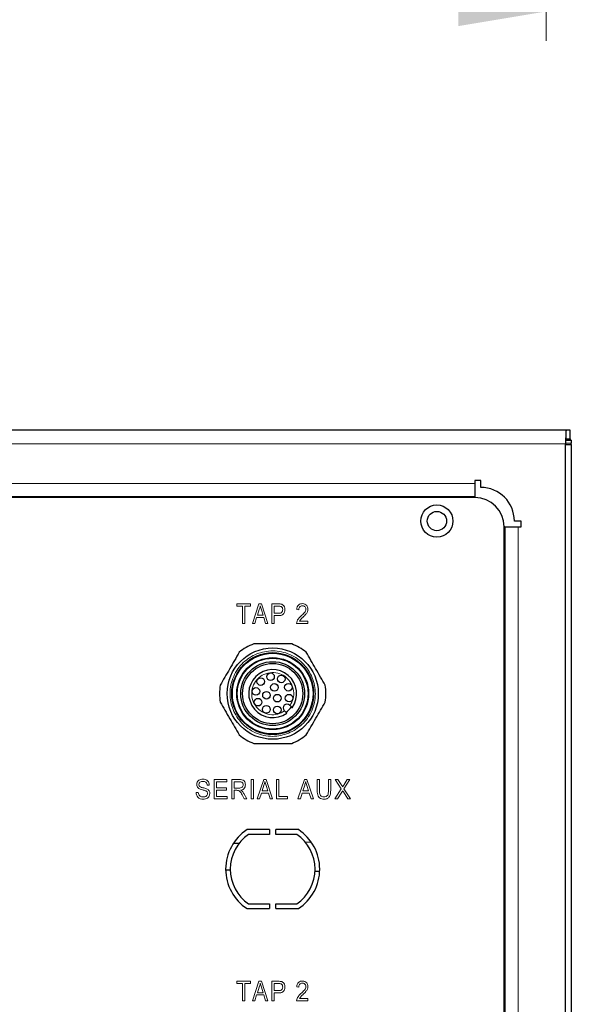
# Model space of a CAD drawing. Header units: millimetres. Extents: x 1 to 419, y 2 to 295.
# Tile 50 of 60: x 202 to 221, y 137 to 171. Entities that reach past the tile are written whole.
import ezdxf

# ---------------------------------------------------------------- set-up
doc = ezdxf.new("R2010")
doc.units = ezdxf.units.MM
doc.styles.add('SLDTEXTSTYLE0', font='TXT', dxfattribs={"width": 0.605})
doc.dimstyles.new('SLDDIMSTYLE1', dxfattribs={"dimtxt": 2.5, "dimasz": 3, "dimexe": 0, "dimexo": 0.0625, "dimtad": 1, "dimdec": 0, "dimlfac": 5, "dimrnd": 1e-09, "dimzin": 12, "dimdsep": 46, "dimtxsty": 'SLDTEXTSTYLE0', "dimsah": 1, "dimcen": 0.09, "dimadec": 0, "dimazin": 3, "dimtfac": 1, "dimtofl": 0, "dimtmove": 0, "dimatfit": 3, "dimfxl": 1, "dimfrac": 2, "dimtolj": 1, "dimtzin": 12, "dimarcsym": 0})

# ---------------------------------------------------------------- blocks, each defined once
blk = doc.blocks.new('_D_9')
at = {"color": 7, "linetype": 'Continuous', "lineweight": 0}
for p, q in [((145.216, 146.691), (145.216, 96.786)), ((220.727, 115.454), (220.727, 96.786)), ((145.216, 97.786), (220.727, 97.786))]:
    blk.add_line(p, q, dxfattribs=at)
at = {"color": 7, "linetype": 'Continuous', "lineweight": 18}
for points in [[(145.216, 97.786), (148.216, 97.286), (148.216, 98.286)], [(220.727, 97.786), (217.727, 98.286), (217.727, 97.286)]]:
    blk.add_solid(points, dxfattribs=at)
at = {"color": 7, "linetype": 'Continuous', "lineweight": 18, "char_height": 2.5, "attachment_point": 1, "style": 'SLDTEXTSTYLE0'}
for s, insert in [('378', (169.992, 101.009)), ('mm (14,9 in)', (176.659, 101.009))]:
    blk.add_mtext(s, dxfattribs=dict(at, insert=insert))
blk = doc.blocks.new('_D_13')
at = {"color": 7, "linetype": 'Continuous', "lineweight": 0}
for p, q in [((159.807, 249.321), (159.807, 170.031)), ((219.865, 210.431), (219.865, 170.031)), ((159.807, 171.031), (219.865, 171.031))]:
    blk.add_line(p, q, dxfattribs=at)
at = {"color": 7, "linetype": 'Continuous', "lineweight": 18}
for points in [[(159.807, 171.031), (162.807, 170.531), (162.807, 171.531)], [(219.865, 171.031), (216.865, 171.531), (216.865, 170.531)]]:
    blk.add_solid(points, dxfattribs=at)
at = {"color": 7, "linetype": 'Continuous', "lineweight": 18, "char_height": 2.5, "attachment_point": 1, "style": 'SLDTEXTSTYLE0'}
for s, insert in [('mm (11,8 in)', (183.523, 174.254)), ('300', (176.857, 174.254))]:
    blk.add_mtext(s, dxfattribs=dict(at, insert=insert))

msp = doc.modelspace()

# ---------------------------------------------------------------- linework, layer by layer
at = {"color": 7, "linetype": 'Continuous', "lineweight": 25}
for p, q in [((220.5491, 156.7141), (150.0149, 156.7141)), ((220.5491, 156.4141), (220.5491, 156.7141)), ((220.6877, 156.7141), (220.5491, 156.7141)), ((220.6877, 156.7141), (220.6887, 156.7141)), ((220.6887, 156.4141), (220.6887, 156.7141)), ((220.5266, 116.5741), (220.5266, 156.2541)), ((220.5266, 156.2341), (220.7266, 156.2341)), ((220.539, 156.3741), (220.7266, 156.3741)), ((220.6877, 156.4141), (220.5491, 156.4141)), ((220.6887, 156.4141), (220.6877, 156.4141)), ((220.7266, 156.3741), (220.7266, 156.2741)), ((220.7266, 156.2341), (220.7266, 156.2741)), ((220.7266, 156.2341), (220.7266, 116.5941)), ((217.6266, 155.0025), (217.4266, 155.0025)), ((217.4266, 155.0025), (217.4266, 154.8975)), ((217.4266, 154.8975), (217.4266, 154.4532)), ((217.6266, 154.7641), (217.6266, 155.0025)), ((217.4266, 154.4141), (152.8266, 154.4141)), ((217.4266, 154.4532), (217.4266, 154.4424)), ((217.4266, 154.4141), (217.4266, 154.4424)), ((219.015, 153.6141), (218.7766, 153.6141)), ((219.015, 153.4141), (219.015, 153.6141)), ((218.4266, 119.4141), (218.4266, 153.4141)), ((218.4549, 153.4141), (218.4266, 153.4141)), ((218.4549, 153.4141), (218.4657, 153.4141)), ((218.4657, 153.4141), (218.91, 153.4141)), ((218.91, 153.4141), (219.015, 153.4141)), ((210.9164, 147.1215), (210.9036, 147.1343)), ((211.0874, 147.3182), (211.1003, 147.3053)), ((210.3996, 143.0641), (209.6303, 143.0641)), ((210.3996, 143.0641), (210.3996, 142.9041)), ((211.3849, 143.0641), (210.6156, 143.0641)), ((210.6156, 142.9041), (210.6156, 143.0641)), ((210.3996, 142.9041), (209.6791, 142.9041)), ((211.3361, 142.9041), (210.6156, 142.9041)), ((209.3545, 142.5933), (209.1567, 142.5899)), ((211.8301, 142.6324), (211.6322, 142.6294)), ((209.058, 141.68), (208.8979, 141.6827)), ((212.1155, 141.6315), (211.9554, 141.634)), ((209.6303, 140.3641), (210.3996, 140.3641)), ((209.6791, 140.5241), (210.3996, 140.5241)), ((210.3996, 140.5241), (210.3996, 140.3641)), ((210.6156, 140.5241), (211.3361, 140.5241)), ((210.6156, 140.3641), (210.6156, 140.5241)), ((210.6156, 140.3641), (211.3849, 140.3641))]:
    msp.add_line(p, q, dxfattribs=at)
at = {"color": 7, "linetype": 'Continuous', "lineweight": 18}
for p, q in [((220.6877, 156.4141), (220.6877, 156.7141)), ((220.5266, 156.2541), (149.9866, 156.2541)), ((220.7266, 156.2741), (220.5285, 156.2741)), ((152.8266, 154.8975), (217.4266, 154.8975)), ((152.8266, 154.4532), (217.4266, 154.4532)), ((217.4266, 154.4424), (152.8266, 154.4424)), ((218.4549, 119.4141), (218.4549, 153.4141)), ((218.4657, 153.4141), (218.4657, 119.4141)), ((218.91, 153.4141), (218.91, 119.4141)), ((209.2854, 150.7811), (209.7445, 150.7811)), ((209.2854, 150.7031), (209.2854, 150.7811)), ((209.7445, 150.7811), (209.7445, 150.7031)), ((209.8164, 150.1141), (210.0381, 150.7811)), ((210.0381, 150.7811), (210.1228, 150.7811)), ((210.1228, 150.7811), (210.3448, 150.1141)), ((210.4773, 150.7811), (210.6998, 150.7811)), ((210.4773, 150.1141), (210.4773, 150.7811)), ((209.476, 150.7031), (209.2854, 150.7031)), ((209.476, 150.1141), (209.476, 150.7031)), ((209.7445, 150.7031), (209.5539, 150.7031)), ((209.5539, 150.7031), (209.5539, 150.1141)), ((210.0484, 150.5854), (209.9829, 150.3913)), ((210.1784, 150.3913), (210.1202, 150.5746)), ((210.5553, 150.7031), (210.5553, 150.4606)), ((210.7079, 150.7031), (210.5553, 150.7031)), ((210.5553, 150.4606), (210.7094, 150.4606)), ((211.4007, 150.5819), (211.3314, 150.5905)), ((209.5539, 150.1141), (209.476, 150.1141)), ((209.8981, 150.1141), (209.8164, 150.1141)), ((209.959, 150.3134), (209.8981, 150.1141)), ((210.2024, 150.3134), (209.959, 150.3134)), ((209.9829, 150.3913), (210.1784, 150.3913)), ((210.2633, 150.1141), (210.2024, 150.3134)), ((210.3448, 150.1141), (210.2633, 150.1141)), ((210.5553, 150.1141), (210.4773, 150.1141)), ((210.7066, 150.3827), (210.5553, 150.3827)), ((210.5553, 150.3827), (210.5553, 150.1141)), ((211.7125, 150.1141), (211.3227, 150.1141)), ((211.4266, 150.1921), (211.7125, 150.1921)), ((211.7125, 150.1921), (211.7125, 150.1141)), ((208.5063, 144.7811), (208.9394, 144.7811)), ((208.5063, 144.1141), (208.5063, 144.7811)), ((208.9394, 144.7811), (208.9394, 144.7031)), ((209.1065, 144.7811), (209.366, 144.7811)), ((209.1065, 144.1141), (209.1065, 144.7811)), ((209.7761, 144.7811), (209.8541, 144.7811)), ((209.7761, 144.1141), (209.7761, 144.7811)), ((209.8541, 144.7811), (209.8541, 144.1141)), ((209.9779, 144.1141), (210.1996, 144.7811)), ((210.1996, 144.7811), (210.2843, 144.7811)), ((210.2843, 144.7811), (210.5063, 144.1141)), ((210.6388, 144.7811), (210.7168, 144.7811)), ((210.6388, 144.1141), (210.6388, 144.7811)), ((210.7168, 144.7811), (210.7168, 144.1921)), ((211.3716, 144.1141), (211.5933, 144.7811)), ((211.5933, 144.7811), (211.6781, 144.7811)), ((211.6781, 144.7811), (211.9, 144.1141)), ((212.0325, 144.7811), (212.1105, 144.7811)), ((212.0325, 144.3973), (212.0325, 144.7811)), ((212.1105, 144.7811), (212.1105, 144.3969)), ((212.4137, 144.7811), (212.4916, 144.7811)), ((212.4137, 144.3969), (212.4137, 144.7811)), ((212.4916, 144.7811), (212.4916, 144.3973)), ((212.6501, 144.7811), (212.7412, 144.7811)), ((212.8557, 144.4612), (212.6501, 144.7811)), ((212.7412, 144.7811), (212.8514, 144.6096)), ((213.1525, 144.7811), (212.9468, 144.4612)), ((212.949, 144.6061), (213.0615, 144.7811)), ((213.0615, 144.7811), (213.1525, 144.7811)), ((208.3391, 144.5905), (208.2698, 144.5819)), ((208.5842, 144.7031), (208.5842, 144.4953)), ((208.9394, 144.7031), (208.5842, 144.7031)), ((208.5842, 144.4953), (208.922, 144.4953)), ((208.5842, 144.4173), (208.5842, 144.1921)), ((208.922, 144.4173), (208.5842, 144.4173)), ((208.922, 144.4953), (208.922, 144.4173)), ((209.1845, 144.7031), (209.1845, 144.4866)), ((209.3702, 144.7031), (209.1845, 144.7031)), ((209.1845, 144.4866), (209.3516, 144.4866)), ((209.2779, 144.4086), (209.1845, 144.4086)), ((209.1845, 144.4086), (209.1845, 144.1141)), ((210.2099, 144.5854), (210.1444, 144.3913)), ((210.1444, 144.3913), (210.34, 144.3913)), ((210.34, 144.3913), (210.2818, 144.5746)), ((211.6036, 144.5854), (211.5381, 144.3913)), ((211.5381, 144.3913), (211.7337, 144.3913)), ((211.7337, 144.3913), (211.6755, 144.5746)), ((212.6328, 144.1141), (212.8557, 144.4612)), ((212.9468, 144.4612), (213.1699, 144.1141)), ((207.8887, 144.3307), (207.958, 144.3393)), ((208.948, 144.1141), (208.5063, 144.1141)), ((208.5842, 144.1921), (208.948, 144.1921)), ((208.948, 144.1921), (208.948, 144.1141)), ((209.1845, 144.1141), (209.1065, 144.1141)), ((209.5368, 144.1141), (209.4578, 144.2554)), ((209.5252, 144.2964), (209.6263, 144.1141)), ((209.6263, 144.1141), (209.5368, 144.1141)), ((209.8541, 144.1141), (209.7761, 144.1141)), ((210.0597, 144.1141), (209.9779, 144.1141)), ((210.1206, 144.3134), (210.0597, 144.1141)), ((210.3639, 144.3134), (210.1206, 144.3134)), ((210.4248, 144.1141), (210.3639, 144.3134)), ((210.5063, 144.1141), (210.4248, 144.1141)), ((211.0113, 144.1141), (210.6388, 144.1141)), ((210.7168, 144.1921), (211.0113, 144.1921)), ((211.0113, 144.1921), (211.0113, 144.1141)), ((211.4534, 144.1141), (211.3716, 144.1141)), ((211.5143, 144.3134), (211.4534, 144.1141)), ((211.7576, 144.3134), (211.5143, 144.3134)), ((211.8185, 144.1141), (211.7576, 144.3134)), ((211.9, 144.1141), (211.8185, 144.1141)), ((212.7239, 144.1141), (212.6328, 144.1141)), ((212.8728, 144.3457), (212.7239, 144.1141)), ((213.0788, 144.1141), (212.9249, 144.3536)), ((213.1699, 144.1141), (213.0788, 144.1141)), ((209.2854, 137.8811), (209.7445, 137.8811)), ((209.2854, 137.8031), (209.2854, 137.8811)), ((209.476, 137.8031), (209.2854, 137.8031)), ((209.476, 137.2141), (209.476, 137.8031)), ((209.7445, 137.8031), (209.5539, 137.8031)), ((209.5539, 137.8031), (209.5539, 137.2141)), ((209.7445, 137.8811), (209.7445, 137.8031)), ((209.8164, 137.2141), (210.0381, 137.8811)), ((210.0484, 137.6854), (209.9829, 137.4913)), ((210.0381, 137.8811), (210.1228, 137.8811)), ((210.1784, 137.4913), (210.1202, 137.6746)), ((210.1228, 137.8811), (210.3448, 137.2141)), ((210.4773, 137.8811), (210.6998, 137.8811)), ((210.4773, 137.2141), (210.4773, 137.8811)), ((210.7079, 137.8031), (210.5553, 137.8031)), ((210.5553, 137.8031), (210.5553, 137.5606)), ((211.4007, 137.6819), (211.3314, 137.6905)), ((209.959, 137.4134), (209.8981, 137.2141)), ((210.2024, 137.4134), (209.959, 137.4134)), ((209.9829, 137.4913), (210.1784, 137.4913)), ((210.2633, 137.2141), (210.2024, 137.4134)), ((210.5553, 137.5606), (210.7094, 137.5606)), ((210.7066, 137.4827), (210.5553, 137.4827)), ((210.5553, 137.4827), (210.5553, 137.2141)), ((209.5539, 137.2141), (209.476, 137.2141)), ((209.8981, 137.2141), (209.8164, 137.2141)), ((210.3448, 137.2141), (210.2633, 137.2141)), ((210.5553, 137.2141), (210.4773, 137.2141)), ((211.7125, 137.2141), (211.3227, 137.2141)), ((211.4266, 137.2921), (211.7125, 137.2921)), ((211.7125, 137.2921), (211.7125, 137.2141))]:
    msp.add_line(p, q, dxfattribs=at)
at = {"color": 7, "linetype": 'Continuous', "lineweight": 25, "flags": 128}
msp.add_lwpolyline([(220.7107, 156.3741), (220.6916, 156.4302), (220.6887, 156.4371)], dxfattribs=at)
at = {"color": 7, "linetype": 'Continuous', "lineweight": 25}
for centre, radius in [((216.1266, 153.6141), 0.55), ((216.1266, 153.6141), 0.33), ((210.5076, 147.7141), 1.56), ((210.5076, 147.7141), 1.4), ((210.5076, 147.7141), 1.38), ((210.5076, 147.7141), 1.23), ((210.5076, 147.7141), 1.212), ((210.5076, 147.7141), 1.092), ((210.5076, 147.7141), 1.03), ((210.0975, 148.1243), 0.13), ((210.4332, 148.2893), 0.13), ((210.7998, 148.2152), 0.13), ((209.9324, 147.7886), 0.13), ((210.2951, 147.6572), 0.13), ((210.5646, 147.9266), 0.13), ((211.0449, 147.9326), 0.13), ((210.0066, 147.4219), 0.13), ((210.6632, 147.5586), 0.13), ((211.0665, 147.5591), 0.13), ((210.2892, 147.1768), 0.13), ((210.6626, 147.1552), 0.13)]:
    msp.add_circle(centre, radius, dxfattribs=at)
for centre, radius, start, end in [((217.6266, 153.6141), 1.15, 0, 90), ((217.4266, 153.4141), 1, 360, 90), ((210.5076, 147.7141), 1.82, 110.92095, 129.07647), ((210.5076, 147.7141), 1.82, 50.92095, 69.07647), ((210.5076, 147.7141), 0.82, 324.12196, 305.87804), ((210.5076, 147.7141), 1.82, 170.92095, 189.07647), ((210.5076, 147.7141), 1.82, 350.92095, 9.07647), ((210.9955, 147.2262), 0.13, 45, 225), ((210.5076, 147.7141), 0.785, 305.46761, 324.53239), ((210.5076, 147.7141), 1.82, 230.92095, 249.07647), ((210.5076, 147.7141), 1.82, 290.92095, 309.07647), ((210.5076, 141.7141), 1.61, 123.01696, 236.98304), ((210.5076, 141.7141), 1.61, 303.01696, 56.98304), ((210.5076, 141.7141), 1.45, 124.84611, 235.15389), ((210.5076, 141.7141), 1.45, 304.84611, 55.15389)]:
    msp.add_arc(centre, radius, start, end, dxfattribs=at)
msp.add_open_spline([(220.5491, 156.7141), (220.5473, 156.7072), (220.5435, 156.6934), (220.5379, 156.587), (220.5323, 156.435), (220.5285, 156.3144), (220.5266, 156.2541)], degree=3, dxfattribs=at)
at = {"color": 7, "linetype": 'Continuous', "lineweight": 18}
for points, knots in [([(210.6998, 150.7811), (210.7217, 150.781), (210.7609, 150.7809), (210.799, 150.7721), (210.8158, 150.7682)], [0, 0, 0, 0, 0.5603722, 1, 1, 1, 1]), ([(211.3314, 150.5905), (211.3353, 150.6196), (211.3431, 150.6775), (211.3902, 150.7477), (211.4577, 150.7851), (211.5037, 150.7882), (211.5267, 150.7898)], [0, 0, 0, 0, 0.2807066, 0.559554, 0.7794768, 1, 1, 1, 1]), ([(211.5267, 150.7898), (211.5547, 150.7877), (211.6106, 150.7837), (211.6723, 150.7315), (211.7066, 150.6681), (211.7105, 150.6246), (211.7125, 150.6029)], [0, 0, 0, 0, 0.2802111, 0.55878002, 0.77941241, 1, 1, 1, 1]), ([(210.0806, 150.7117), (210.0758, 150.6878), (210.0673, 150.6451), (210.0542, 150.6036), (210.0484, 150.5854)], [0, 0, 0, 0, 0.5599751, 1, 1, 1, 1]), ([(210.1202, 150.5746), (210.1122, 150.6), (210.0978, 150.6453), (210.0858, 150.6914), (210.0806, 150.7117)], [0, 0, 0, 0, 0.5600151, 1, 1, 1, 1]), ([(210.9277, 150.5878), (210.925, 150.5555), (210.9197, 150.4911), (210.8627, 150.4137), (210.7824, 150.3855), (210.7319, 150.3836), (210.7066, 150.3827)], [0, 0, 0, 0, 0.2802901, 0.5585092, 0.7787637, 1, 1, 1, 1]), ([(210.8498, 150.5842), (210.8479, 150.6042), (210.8442, 150.6441), (210.8071, 150.6925), (210.7549, 150.7024), (210.7236, 150.7029), (210.7079, 150.7031)], [0, 0, 0, 0, 0.2802247, 0.5584801, 0.778436, 1, 1, 1, 1]), ([(210.7094, 150.4606), (210.7295, 150.4614), (210.7694, 150.463), (210.8222, 150.4893), (210.8472, 150.5369), (210.8489, 150.5684), (210.8498, 150.5842)], [0, 0, 0, 0, 0.2812576, 0.5595633, 0.7791122, 1, 1, 1, 1]), ([(210.8158, 150.7682), (210.835, 150.759), (210.8735, 150.7405), (210.9191, 150.6761), (210.9245, 150.6213), (210.9277, 150.5878)], [0, 0, 0, 0, 0.2800207, 0.560476, 1, 1, 1, 1]), ([(211.5241, 150.7205), (211.5044, 150.7183), (211.4651, 150.7139), (211.4222, 150.6753), (211.4029, 150.6281), (211.4014, 150.5973), (211.4007, 150.5819)], [0, 0, 0, 0, 0.2795047, 0.5585093, 0.7788977, 1, 1, 1, 1]), ([(211.4759, 150.3617), (211.5174, 150.3999), (211.5751, 150.4532), (211.6328, 150.538), (211.6397, 150.5822), (211.6432, 150.6042)], [0, 0, 0, 0, 0.560902, 0.7809597, 1, 1, 1, 1]), ([(211.6432, 150.6042), (211.6414, 150.6218), (211.638, 150.6568), (211.6049, 150.6952), (211.5652, 150.7173), (211.5378, 150.7194), (211.5241, 150.7205)], [0, 0, 0, 0, 0.2797761, 0.5591119, 0.7793849, 1, 1, 1, 1]), ([(211.7125, 150.6029), (211.7085, 150.5711), (211.7004, 150.5076), (211.6317, 150.4144), (211.5748, 150.3568), (211.5399, 150.3216)], [0, 0, 0, 0, 0.2788507, 0.5588658, 1, 1, 1, 1]), ([(211.3227, 150.1141), (211.3269, 150.1419), (211.3354, 150.1975), (211.3928, 150.2816), (211.4444, 150.3313), (211.4759, 150.3617)], [0, 0, 0, 0, 0.278678, 0.5588906, 1, 1, 1, 1]), ([(211.5399, 150.3216), (211.5259, 150.3079), (211.5029, 150.2853), (211.4712, 150.2535), (211.4458, 150.225), (211.433, 150.2031), (211.4266, 150.1921)], [0, 0, 0, 0, 0.34004463, 0.56007245, 0.78006843, 1, 1, 1, 1]), ([(211.2376, 146.4497), (211.0688, 146.3748), (210.8092, 146.2595), (210.4237, 146.2472), (210.1272, 146.2936), (209.846, 146.4013), (209.5233, 146.6075), (209.2127, 146.9665), (209.0571, 147.415), (209.0398, 147.7976), (209.0873, 148.0947), (209.1948, 148.3757), (209.401, 148.6985), (209.76, 149.0091), (210.2084, 149.1646), (210.5911, 149.1819), (210.8882, 149.1345), (211.1692, 149.027), (211.4919, 148.8207), (211.8025, 148.4618), (211.9581, 148.0133), (211.9753, 147.6307), (211.9281, 147.3333), (211.82, 147.0534), (211.6166, 146.7257), (211.3869, 146.5585), (211.2376, 146.4497)], [0, 0, 0, 0, 0.0598642, 0.0920902, 0.125, 0.1579098, 0.1901358, 0.25, 0.3098642, 0.3420902, 0.375, 0.4079098, 0.4401358, 0.5, 0.5598642, 0.5920902, 0.625, 0.6579098, 0.6901358, 0.75, 0.8098642, 0.8420902, 0.875, 0.9079098, 0.9401358, 1, 1, 1, 1]), ([(210.9164, 147.1215), (210.8409, 147.0802), (210.6842, 146.9947), (210.4068, 146.9841), (210.1476, 147.0713), (209.9425, 147.2435), (209.8106, 147.4759), (209.7705, 147.7476), (209.8351, 148.0146), (209.9876, 148.2342), (210.2072, 148.3867), (210.4741, 148.4512), (210.7459, 148.4112), (210.9783, 148.2792), (211.1504, 148.0741), (211.2376, 147.815), (211.227, 147.5375), (211.1415, 147.3809), (211.1003, 147.3053)], [0, 0, 0, 0, 0.0603111, 0.125, 0.1896889, 0.25, 0.3103111, 0.375, 0.4396889, 0.5, 0.5603111, 0.625, 0.6896889, 0.75, 0.8103111, 0.875, 0.9396889, 1, 1, 1, 1]), ([(207.906, 144.6071), (207.9095, 144.6365), (207.9166, 144.6954), (207.9771, 144.7567), (208.0472, 144.7862), (208.0933, 144.7886), (208.1163, 144.7898)], [0, 0, 0, 0, 0.2792261, 0.5583739, 0.7789215, 1, 1, 1, 1]), ([(208.1163, 144.7898), (208.1478, 144.7875), (208.2105, 144.783), (208.2877, 144.7349), (208.3311, 144.6644), (208.3364, 144.6152), (208.3391, 144.5905)], [0, 0, 0, 0, 0.2804309, 0.5595534, 0.7795198, 1, 1, 1, 1]), ([(209.366, 144.7811), (209.396, 144.781), (209.4556, 144.7806), (209.5315, 144.737), (209.5687, 144.6675), (209.5724, 144.6207), (209.5743, 144.5973)], [0, 0, 0, 0, 0.2815398, 0.5586142, 0.7791099, 1, 1, 1, 1]), ([(208.1014, 144.4238), (208.0471, 144.4387), (207.9713, 144.4594), (207.9122, 144.5424), (207.908, 144.5855), (207.906, 144.6071)], [0, 0, 0, 0, 0.5585997, 0.7792444, 1, 1, 1, 1]), ([(208.1231, 144.7118), (208.1048, 144.711), (208.0682, 144.7094), (208.0205, 144.6881), (207.9888, 144.6507), (207.9856, 144.6218), (207.984, 144.6073)], [0, 0, 0, 0, 0.2811293, 0.5606527, 0.7803355, 1, 1, 1, 1]), ([(207.984, 144.6073), (207.9847, 144.5935), (207.9861, 144.5688), (208.0012, 144.5493), (208.0078, 144.5407)], [0, 0, 0, 0, 0.5604233, 1, 1, 1, 1]), ([(208.0078, 144.5407), (208.0277, 144.5296), (208.0634, 144.5095), (208.1034, 144.5009), (208.1211, 144.497)], [0, 0, 0, 0, 0.558217, 1, 1, 1, 1]), ([(208.2785, 144.2977), (208.2778, 144.3076), (208.2764, 144.3274), (208.263, 144.3547), (208.2417, 144.3759), (208.1886, 144.4035), (208.1402, 144.4148), (208.1014, 144.4238)], [0, 0, 0, 0, 0.1248821, 0.2495744, 0.3743562, 0.499413, 1, 1, 1, 1]), ([(208.1211, 144.497), (208.1443, 144.4918), (208.1859, 144.4824), (208.2262, 144.4686), (208.2439, 144.4625)], [0, 0, 0, 0, 0.5601174, 1, 1, 1, 1]), ([(208.2698, 144.5819), (208.2667, 144.6024), (208.2606, 144.6433), (208.2218, 144.6898), (208.1716, 144.7095), (208.1393, 144.711), (208.1231, 144.7118)], [0, 0, 0, 0, 0.280542, 0.5587621, 0.7790117, 1, 1, 1, 1]), ([(208.2439, 144.4625), (208.2615, 144.4538), (208.2967, 144.4365), (208.3337, 144.3948), (208.3537, 144.348), (208.3555, 144.3172), (208.3564, 144.3019)], [0, 0, 0, 0, 0.2802398, 0.5599622, 0.7798683, 1, 1, 1, 1]), ([(209.4578, 144.2554), (209.4362, 144.298), (209.4061, 144.3572), (209.3344, 144.4078), (209.2968, 144.4084), (209.2779, 144.4086)], [0, 0, 0, 0, 0.5608425, 0.7796552, 1, 1, 1, 1]), ([(209.3516, 144.4866), (209.371, 144.4869), (209.4097, 144.4875), (209.4614, 144.5089), (209.4919, 144.5512), (209.4948, 144.5816), (209.4963, 144.5969)], [0, 0, 0, 0, 0.2814619, 0.5600536, 0.7797914, 1, 1, 1, 1]), ([(209.4963, 144.5969), (209.4946, 144.6145), (209.491, 144.6497), (209.4441, 144.698), (209.3982, 144.7012), (209.3702, 144.7031)], [0, 0, 0, 0, 0.2806503, 0.5600921, 1, 1, 1, 1]), ([(209.5743, 144.5973), (209.5723, 144.5717), (209.5684, 144.5205), (209.5258, 144.4596), (209.4687, 144.4255), (209.4294, 144.4171), (209.4097, 144.413)], [0, 0, 0, 0, 0.2800643, 0.5589098, 0.7792076, 1, 1, 1, 1]), ([(209.4097, 144.413), (209.4206, 144.4082), (209.4401, 144.3997), (209.4574, 144.3873), (209.4649, 144.3818)], [0, 0, 0, 0, 0.5601401, 1, 1, 1, 1]), ([(210.2421, 144.7117), (210.2374, 144.6878), (210.2289, 144.6451), (210.2157, 144.6036), (210.2099, 144.5854)], [0, 0, 0, 0, 0.5599751, 1, 1, 1, 1]), ([(210.2818, 144.5746), (210.2737, 144.6), (210.2593, 144.6453), (210.2474, 144.6914), (210.2421, 144.7117)], [0, 0, 0, 0, 0.56001513, 1, 1, 1, 1]), ([(211.6358, 144.7117), (211.6311, 144.6878), (211.6226, 144.6451), (211.6094, 144.6036), (211.6036, 144.5854)], [0, 0, 0, 0, 0.5599751, 1, 1, 1, 1]), ([(211.6755, 144.5746), (211.6674, 144.6), (211.653, 144.6453), (211.6411, 144.6914), (211.6358, 144.7117)], [0, 0, 0, 0, 0.56001513, 1, 1, 1, 1]), ([(212.263, 144.1055), (212.2363, 144.1069), (212.1829, 144.1098), (212.1075, 144.1439), (212.0361, 144.2408), (212.034, 144.3327), (212.0325, 144.3973)], [0, 0, 0, 0, 0.1874286, 0.374093, 0.5602135, 1, 1, 1, 1]), ([(212.1105, 144.3969), (212.1098, 144.3451), (212.1088, 144.2804), (212.153, 144.2188), (212.1945, 144.1895), (212.2323, 144.1858), (212.2575, 144.1834)], [0, 0, 0, 0, 0.4993114, 0.6248062, 0.7502883, 1, 1, 1, 1]), ([(212.2575, 144.1834), (212.2833, 144.1851), (212.3221, 144.1877), (212.3675, 144.214), (212.4139, 144.2772), (212.4138, 144.3437), (212.4137, 144.3969)], [0, 0, 0, 0, 0.2501783, 0.3754955, 0.5006576, 1, 1, 1, 1]), ([(212.4916, 144.3973), (212.4906, 144.3576), (212.4886, 144.2786), (212.4471, 144.1705), (212.357, 144.1118), (212.2944, 144.1076), (212.263, 144.1055)], [0, 0, 0, 0, 0.2816193, 0.5600013, 0.7794077, 1, 1, 1, 1]), ([(212.8514, 144.6096), (212.8608, 144.595), (212.8776, 144.569), (212.8944, 144.5429), (212.9017, 144.5314)], [0, 0, 0, 0, 0.5600036, 1, 1, 1, 1]), ([(212.9013, 144.3902), (212.896, 144.3819), (212.8865, 144.367), (212.877, 144.3522), (212.8728, 144.3457)], [0, 0, 0, 0, 0.5600017, 1, 1, 1, 1]), ([(212.9249, 144.3536), (212.9205, 144.3604), (212.9126, 144.3726), (212.9048, 144.3848), (212.9013, 144.3902)], [0, 0, 0, 0, 0.5599998, 1, 1, 1, 1]), ([(212.9017, 144.5314), (212.9105, 144.5454), (212.9261, 144.5704), (212.942, 144.5952), (212.949, 144.6061)], [0, 0, 0, 0, 0.5599972, 1, 1, 1, 1]), ([(208.1296, 144.1055), (208.0947, 144.1081), (208.0252, 144.1132), (207.9419, 144.1699), (207.8961, 144.2489), (207.8912, 144.3034), (207.8887, 144.3307)], [0, 0, 0, 0, 0.2803659, 0.5593685, 0.7793757, 1, 1, 1, 1]), ([(207.958, 144.3393), (207.9616, 144.3149), (207.9687, 144.2663), (208.0166, 144.2136), (208.0743, 144.1874), (208.1126, 144.1847), (208.1317, 144.1834)], [0, 0, 0, 0, 0.2805457, 0.5588453, 0.7792494, 1, 1, 1, 1]), ([(208.3564, 144.3019), (208.3521, 144.2703), (208.3435, 144.2073), (208.2797, 144.1403), (208.2039, 144.1092), (208.1544, 144.1067), (208.1296, 144.1055)], [0, 0, 0, 0, 0.279216, 0.5583686, 0.7789108, 1, 1, 1, 1]), ([(208.1317, 144.1834), (208.1513, 144.1844), (208.1904, 144.1865), (208.2407, 144.2107), (208.2736, 144.2513), (208.2769, 144.2822), (208.2785, 144.2977)], [0, 0, 0, 0, 0.2810329, 0.5604889, 0.7801724, 1, 1, 1, 1]), ([(209.4649, 144.3818), (209.4775, 144.3668), (209.4998, 144.3399), (209.5174, 144.3097), (209.5252, 144.2964)], [0, 0, 0, 0, 0.5599369, 1, 1, 1, 1]), ([(210.0806, 137.8117), (210.0758, 137.7878), (210.0673, 137.7451), (210.0542, 137.7036), (210.0484, 137.6854)], [0, 0, 0, 0, 0.5599751, 1, 1, 1, 1]), ([(210.1202, 137.6746), (210.1122, 137.7), (210.0978, 137.7453), (210.0858, 137.7914), (210.0806, 137.8117)], [0, 0, 0, 0, 0.56001513, 1, 1, 1, 1]), ([(210.6998, 137.8811), (210.7217, 137.881), (210.7609, 137.8809), (210.799, 137.8721), (210.8158, 137.8682)], [0, 0, 0, 0, 0.5603722, 1, 1, 1, 1]), ([(210.9277, 137.6878), (210.925, 137.6555), (210.9197, 137.5911), (210.8627, 137.5137), (210.7824, 137.4855), (210.7319, 137.4836), (210.7066, 137.4827)], [0, 0, 0, 0, 0.2802901, 0.5585092, 0.7787637, 1, 1, 1, 1]), ([(210.8498, 137.6842), (210.8479, 137.7042), (210.8442, 137.7441), (210.8071, 137.7925), (210.7549, 137.8024), (210.7236, 137.8029), (210.7079, 137.8031)], [0, 0, 0, 0, 0.2802247, 0.5584801, 0.778436, 1, 1, 1, 1]), ([(210.7094, 137.5606), (210.7295, 137.5614), (210.7694, 137.563), (210.8222, 137.5893), (210.8472, 137.6369), (210.8489, 137.6684), (210.8498, 137.6842)], [0, 0, 0, 0, 0.2812576, 0.5595633, 0.7791122, 1, 1, 1, 1]), ([(210.8158, 137.8682), (210.835, 137.859), (210.8735, 137.8405), (210.9191, 137.7761), (210.9245, 137.7213), (210.9277, 137.6878)], [0, 0, 0, 0, 0.2800207, 0.560476, 1, 1, 1, 1]), ([(211.3314, 137.6905), (211.3353, 137.7196), (211.3431, 137.7775), (211.3902, 137.8477), (211.4577, 137.8851), (211.5037, 137.8882), (211.5267, 137.8898)], [0, 0, 0, 0, 0.2807066, 0.559554, 0.7794768, 1, 1, 1, 1]), ([(211.5241, 137.8205), (211.5044, 137.8183), (211.4651, 137.8139), (211.4222, 137.7753), (211.4029, 137.7281), (211.4014, 137.6973), (211.4007, 137.6819)], [0, 0, 0, 0, 0.2795047, 0.5585093, 0.7788977, 1, 1, 1, 1]), ([(211.4759, 137.4617), (211.5174, 137.4999), (211.5751, 137.5532), (211.6328, 137.638), (211.6397, 137.6822), (211.6432, 137.7042)], [0, 0, 0, 0, 0.56090204, 0.78095967, 1, 1, 1, 1]), ([(211.6432, 137.7042), (211.6414, 137.7218), (211.638, 137.7568), (211.6049, 137.7952), (211.5652, 137.8173), (211.5378, 137.8194), (211.5241, 137.8205)], [0, 0, 0, 0, 0.2797761, 0.5591119, 0.7793849, 1, 1, 1, 1]), ([(211.5267, 137.8898), (211.5547, 137.8877), (211.6106, 137.8837), (211.6723, 137.8315), (211.7066, 137.7681), (211.7105, 137.7246), (211.7125, 137.7029)], [0, 0, 0, 0, 0.2802111, 0.55878002, 0.77941241, 1, 1, 1, 1]), ([(211.7125, 137.7029), (211.7085, 137.6711), (211.7004, 137.6076), (211.6317, 137.5144), (211.5748, 137.4568), (211.5399, 137.4216)], [0, 0, 0, 0, 0.27885072, 0.55886575, 1, 1, 1, 1]), ([(211.3227, 137.2141), (211.3269, 137.2419), (211.3354, 137.2975), (211.3928, 137.3816), (211.4444, 137.4313), (211.4759, 137.4617)], [0, 0, 0, 0, 0.27867799, 0.55889063, 1, 1, 1, 1]), ([(211.5399, 137.4216), (211.5259, 137.4079), (211.5029, 137.3853), (211.4712, 137.3535), (211.4458, 137.325), (211.433, 137.3031), (211.4266, 137.2921)], [0, 0, 0, 0, 0.3400446, 0.5600725, 0.7800684, 1, 1, 1, 1])]:
    msp.add_open_spline(points, degree=3, knots=knots, dxfattribs=at)
at = {"color": 7, "linetype": 'Continuous', "lineweight": 25}
for points, knots in [([(209.3604, 149.127), (209.3075, 149.0355), (209.2002, 148.8497), (208.9776, 148.4641), (208.8162, 148.1846), (208.7104, 148.0013)], [0, 0, 0, 0, 0.2506652, 0.5086781, 1, 1, 1, 1]), ([(211.1576, 149.4141), (211.0519, 149.4141), (210.8373, 149.4141), (210.3921, 149.4141), (210.0694, 149.4141), (209.8577, 149.4142)], [0, 0, 0, 0, 0.2506652, 0.5086781, 1, 1, 1, 1]), ([(212.3048, 148.0012), (212.252, 148.0928), (212.1447, 148.2786), (211.9221, 148.6641), (211.7607, 148.9437), (211.6549, 149.127)], [0, 0, 0, 0, 0.25066523, 0.5086781, 1, 1, 1, 1]), ([(208.7104, 147.427), (208.7633, 147.3355), (208.8705, 147.1497), (209.0931, 146.7641), (209.2545, 146.4846), (209.3603, 146.3013)], [0, 0, 0, 0, 0.2506652, 0.5086781, 1, 1, 1, 1]), ([(211.6549, 146.3013), (211.7077, 146.3928), (211.815, 146.5786), (212.0376, 146.9641), (212.199, 147.2437), (212.3048, 147.4269)], [0, 0, 0, 0, 0.2506652, 0.5086781, 1, 1, 1, 1]), ([(210.9882, 147.0497), (210.9874, 147.0505), (210.9859, 147.052), (210.9737, 147.0642), (210.9559, 147.082), (210.9357, 147.1022), (210.9221, 147.1158), (210.9164, 147.1215)], [0, 0, 0, 0, 0.2110177, 0.4219976, 0.6340761, 0.8487464, 1, 1, 1, 1]), ([(211.1003, 147.3053), (211.1084, 147.2971), (211.1248, 147.2808), (211.1465, 147.2591), (211.1627, 147.2429), (211.1709, 147.2347), (211.1717, 147.2339), (211.172, 147.2336)], [0, 0, 0, 0, 0.2188142, 0.4377022, 0.6545973, 0.8684549, 1, 1, 1, 1]), ([(209.8577, 146.0142), (209.9634, 146.0141), (210.1779, 146.0141), (210.6231, 146.0141), (210.9459, 146.0141), (211.1575, 146.0141)], [0, 0, 0, 0, 0.25066523, 0.5086781, 1, 1, 1, 1])]:
    msp.add_open_spline(points, degree=3, knots=knots, dxfattribs=at)

# ---------------------------------------------------------------- dimensions: what is measured, and where the dimension line sits
at = {"color": 7, "linetype": 'Continuous', "lineweight": 18}
for base, p1, p2, text, picture, middle in [((219.8647, 171.0314), (159.807, 250.3214), (219.8647, 211.4314), '<> mm (11,8 in)', '_D_13', (189.8359, 171.0314)), ((220.7266, 97.7865), (145.2164, 147.6913), (220.7266, 116.4541), '<> mm (14,9 in)', '_D_9', (182.9715, 97.7865))]:
    dim = msp.add_linear_dim(base=base, p1=p1, p2=p2, text=text, dimstyle='SLDDIMSTYLE1', dxfattribs=at)
    dim.commit()
    dim.dimension.update_dxf_attribs({"geometry": picture, "text_midpoint": middle, "dimtype": 160})

doc.saveas('drawing.dxf')
